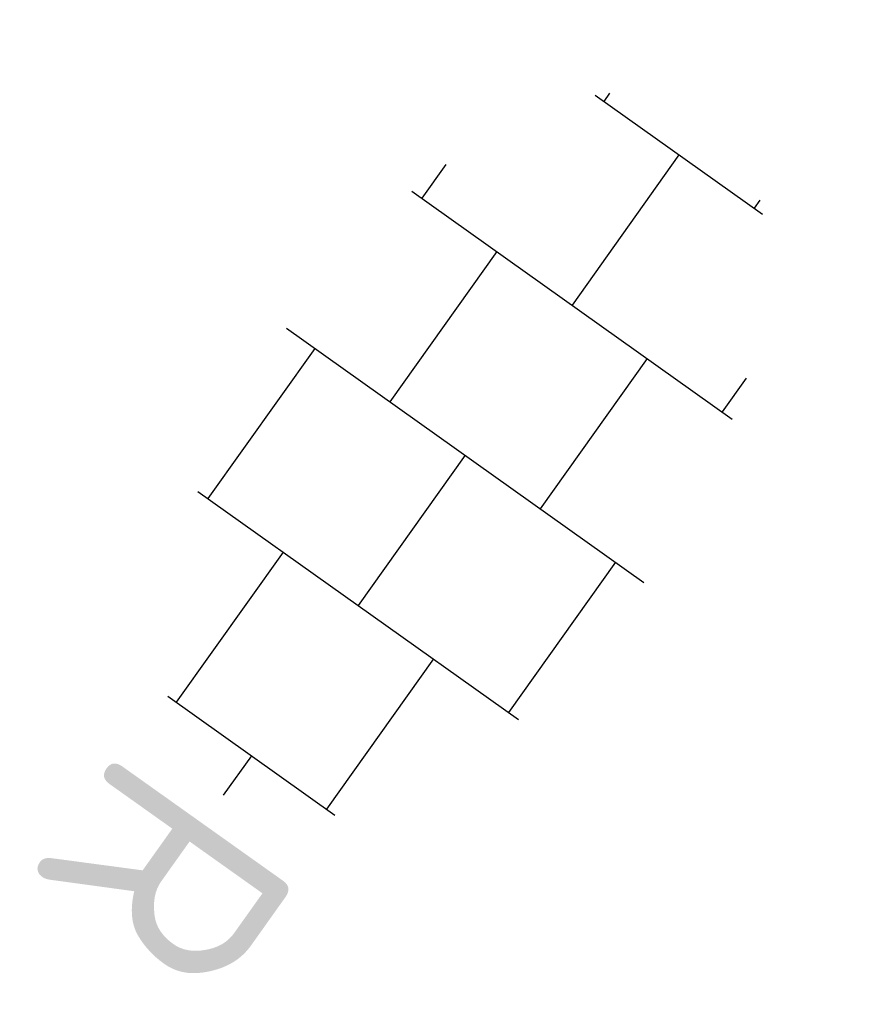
# Model space of a CAD drawing. Header units: metres. Extents: x -1 to 222837, y -2 to 853657.
# Tile 1 of 224: x -1.11 to 0.26, y -1.56 to 0.05. Entities that reach past the tile are written whole.
import ezdxf
from ezdxf.enums import TextEntityAlignment as Align

# ---------------------------------------------------------------- set-up
doc = ezdxf.new("R2010")
doc.units = ezdxf.units.M
doc.layers.add('B-WE-VH-VERHARDING_TEGEL-S', color=252, linetype='Continuous', lineweight=25)
doc.styles.add('NLCS-ISO', font='NLCS-ISO.ttf')

# ---------------------------------------------------------------- blocks, each defined once
blk = doc.blocks.new('SVH-TEGEL_300X300_DUN_HALFST_KL-SO')
for p, q in [((0, -1.7837), (0, 1.7837)), ((-1.5, -1.6002), (-1.5, 1.6002)), ((1.5, -1.6002), (1.5, 1.6002)), ((-1.8371, 1.5), (-1.5, 1.5)), ((0, 1.5), (1.5, 1.5)), ((-3, -0.8349), (-3, 0.8349)), ((3, -0.8349), (3, 0.8349)), ((-3.0802, 0.75), (-3, 0.75)), ((-1.5, 0.75), (0, 0.75)), ((1.5, 0.75), (3, 0.75)), ((-3, 0), (-1.5, 0)), ((0, 0), (1.5, 0)), ((3, 0), (3.3949, 0)), ((-3.0802, -0.75), (-3, -0.75)), ((-1.5, -0.75), (0, -0.75)), ((1.5, -0.75), (3, -0.75)), ((-1.8371, -1.5), (-1.5, -1.5)), ((0, -1.5), (1.5, -1.5))]:
    blk.add_line(p, q)
at = {"style": 'NLCS-ISO'}
blk.add_attdef('FORMAAT', text='', height=1.8, dxfattribs=at).set_placement((-3.1802, 0), align=Align.MIDDLE_RIGHT)
blk.add_attdef('KLEUR', text='', height=1.8, dxfattribs=at).set_placement((3.4949, 0), align=Align.MIDDLE_LEFT)
at = {"style": 'NLCS-ISO', "flags": 1}
blk.add_attdef('FUNCTIE', text='', height=1.8, dxfattribs=at).set_placement((0.116, -3.5848), align=Align.MIDDLE_CENTER)

msp = doc.modelspace()

# ---------------------------------------------------------------- block references
at = {"layer": 'B-WE-VH-VERHARDING_TEGEL-S'}
ref = msp.add_blockref('SVH-TEGEL_300X300_DUN_HALFST_KL-SO', (-0.389, -0.6629), dxfattribs=dict(at, xscale=0.2, yscale=0.2, zscale=0.2, rotation=234.5737891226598))
ref.add_attrib('KLEUR', 'R', dxfattribs={"layer": '0', "height": 0.36, "rotation": 234.5738, "style": 'NLCS-ISO'}).set_placement((-0.7942, -1.2325), align=Align.MIDDLE_LEFT)

doc.saveas('drawing.dxf')
